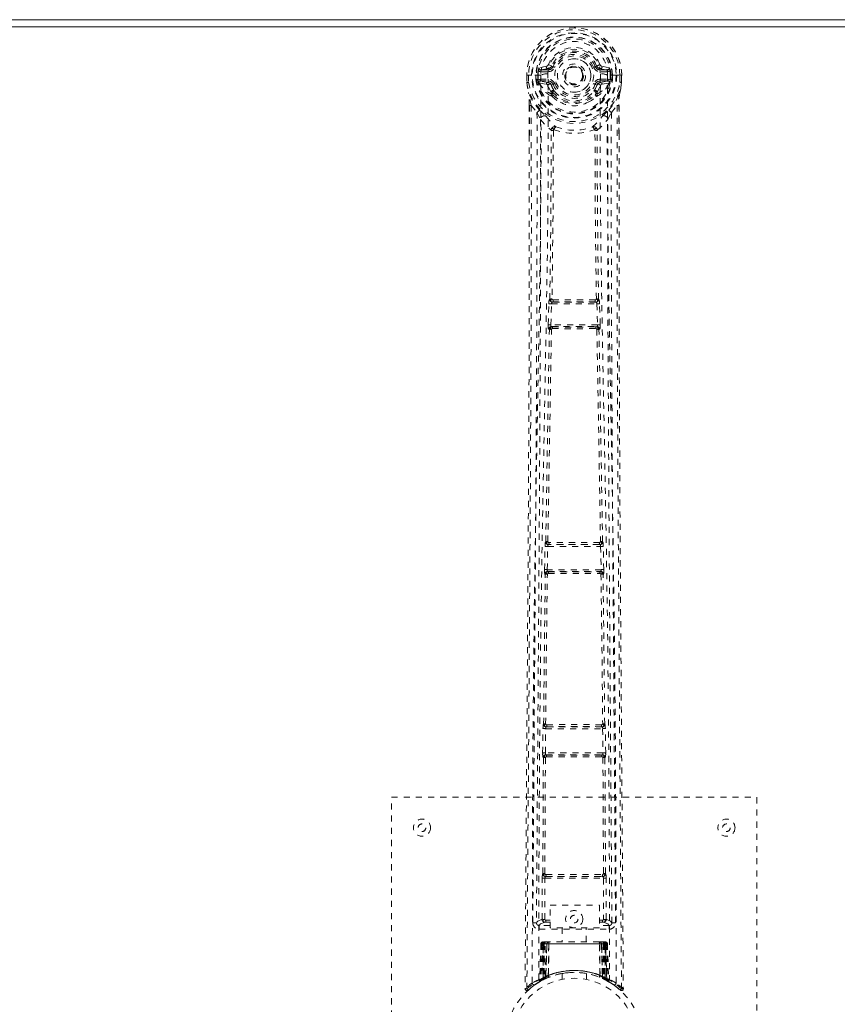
# Model space of a CAD drawing. Header units: inches. Extents: x 4.1 to 63.6, y 13.1 to 38.9.
# Tile 5 of 6: x 36.8 to 50.2, y 22.7 to 38.9. Entities that reach past the tile are written whole.
import ezdxf

# ---------------------------------------------------------------- set-up
doc = ezdxf.new("R2010")
doc.units = ezdxf.units.IN
doc.header["$MEASUREMENT"] = 0
doc.linetypes.add('SLD-Dashed', pattern=[0.075, 0.05, -0.025])
doc.linetypes.add('SLD-Solid', pattern=[0])

msp = doc.modelspace()

# ---------------------------------------------------------------- linework, layer by layer
at = {"color": 7, "linetype": 'SLD-Solid', "lineweight": 15}
for p, q in [((4.142, 38.865), (63.642, 38.865)), ((63.437, 38.747), (4.346, 38.747)), ((4.346, 38.747), (63.437, 38.747))]:
    msp.add_line(p, q, dxfattribs=at)
at = {"color": 7, "linetype": 'SLD-Dashed', "lineweight": 0}
for p, q in [((45.435, 38.101), (45.316, 38.077)), ((45.346, 38.041), (45.463, 38.061)), ((45.346, 38.041), (45.346, 38.011)), ((45.463, 38.041), (45.346, 38.041)), ((45.463, 38.011), (45.346, 38.011)), ((45.463, 38.061), (45.463, 38.041)), ((45.463, 38.011), (45.463, 38.041)), ((45.523, 38.105), (45.468, 38.128)), ((45.523, 38.105), (45.545, 38.095)), ((46.238, 38.095), (46.26, 38.105)), ((46.32, 38.061), (46.437, 38.041)), ((46.32, 38.061), (46.32, 38.041)), ((46.437, 38.041), (46.32, 38.041)), ((46.32, 38.011), (46.32, 38.041)), ((46.437, 38.011), (46.32, 38.011)), ((46.467, 38.077), (46.348, 38.101)), ((46.437, 38.011), (46.437, 38.041)), ((45.112, 37.956), (45.113, 37.838)), ((45.112, 37.955), (45.113, 37.838)), ((45.116, 37.955), (45.112, 37.955)), ((45.112, 37.955), (45.142, 37.955)), ((45.113, 37.838), (45.113, 37.834)), ((45.142, 37.838), (45.113, 37.838)), ((45.169, 37.955), (45.116, 37.955)), ((45.142, 37.955), (45.142, 37.838)), ((45.192, 37.955), (45.169, 37.955)), ((45.195, 37.955), (45.192, 37.955)), ((45.343, 37.955), (45.195, 37.955)), ((45.264, 37.882), (45.263, 37.954)), ((45.293, 37.883), (45.264, 37.881)), ((45.264, 37.881), (45.264, 37.882)), ((45.298, 37.955), (45.293, 37.955)), ((45.293, 37.955), (45.293, 37.884)), ((45.293, 37.883), (45.299, 37.863)), ((45.299, 37.878), (45.298, 37.955)), ((45.299, 37.863), (45.299, 37.878)), ((45.305, 37.84), (45.308, 37.837)), ((45.318, 37.826), (45.308, 37.837)), ((45.318, 37.826), (45.433, 37.805)), ((45.334, 37.889), (45.334, 37.859)), ((45.334, 37.889), (45.463, 37.889)), ((45.463, 37.834), (45.334, 37.859)), ((45.334, 37.859), (45.463, 37.859)), ((45.463, 37.889), (45.463, 37.859)), ((45.463, 37.834), (45.463, 37.859)), ((46.32, 37.889), (46.32, 37.859)), ((46.32, 37.889), (46.45, 37.889)), ((46.45, 37.859), (46.32, 37.834)), ((46.32, 37.834), (46.32, 37.859)), ((46.32, 37.859), (46.45, 37.859)), ((46.35, 37.805), (46.465, 37.826)), ((46.588, 37.955), (46.44, 37.955)), ((46.45, 37.859), (46.45, 37.889)), ((46.465, 37.826), (46.466, 37.826)), ((46.465, 37.826), (46.465, 37.826)), ((46.476, 37.837), (46.466, 37.826)), ((46.476, 37.837), (46.478, 37.84)), ((46.49, 37.883), (46.484, 37.863)), ((46.484, 37.863), (46.485, 37.878)), ((46.485, 37.955), (46.49, 37.955)), ((46.485, 37.878), (46.485, 37.955)), ((46.49, 37.884), (46.49, 37.955)), ((46.52, 37.881), (46.49, 37.883)), ((46.52, 37.955), (46.52, 37.882)), ((46.52, 37.882), (46.52, 37.881)), ((46.591, 37.955), (46.588, 37.955)), ((46.614, 37.955), (46.591, 37.955)), ((46.667, 37.955), (46.614, 37.955)), ((46.641, 37.838), (46.642, 37.955)), ((46.671, 37.955), (46.667, 37.955)), ((46.671, 37.955), (46.67, 37.838)), ((46.67, 37.834), (46.67, 37.838)), ((46.671, 37.838), (46.671, 37.956)), ((45.514, 37.647), (45.513, 37.676)), ((45.545, 37.804), (45.518, 37.793)), ((45.537, 37.68), (45.537, 37.651)), ((46.265, 37.793), (46.238, 37.804)), ((46.246, 37.651), (46.246, 37.68)), ((46.269, 37.647), (46.27, 37.676)), ((45.531, 37.603), (45.52, 37.621)), ((45.155, 37.457), (45.155, 36.965)), ((45.185, 37.456), (45.281, 37.341)), ((45.281, 37.341), (45.341, 37.229)), ((46.442, 37.229), (46.502, 37.341)), ((46.502, 37.341), (46.598, 37.456)), ((46.628, 37.457), (46.628, 36.991)), ((45.513, 37.052), (45.513, 37.052)), ((45.55, 37.05), (45.55, 37.049)), ((46.233, 37.049), (46.233, 37.05)), ((46.271, 37.052), (46.271, 37.052)), ((45.492, 34.277), (45.488, 34.275)), ((46.295, 34.275), (46.291, 34.277)), ((45.464, 33.858), (45.475, 34.2)), ((45.475, 34.2), (45.476, 34.228)), ((45.509, 33.857), (45.519, 34.199)), ((45.519, 34.199), (46.264, 34.199)), ((45.533, 34.229), (45.536, 34.23)), ((46.251, 34.229), (45.533, 34.229)), ((46.247, 34.23), (46.251, 34.229)), ((46.264, 34.199), (46.274, 33.857)), ((46.308, 34.2), (46.307, 34.228)), ((46.319, 33.858), (46.308, 34.2)), ((45.484, 33.779), (45.472, 33.783)), ((46.274, 33.857), (45.509, 33.857)), ((45.529, 33.823), (45.517, 33.827)), ((45.517, 33.827), (46.267, 33.827)), ((46.267, 33.827), (46.255, 33.823)), ((46.299, 33.779), (46.311, 33.783)), ((45.413, 30.219), (45.414, 30.247)), ((45.425, 30.296), (45.423, 30.294)), ((45.467, 30.248), (45.47, 30.25)), ((46.316, 30.248), (45.467, 30.248)), ((46.313, 30.25), (46.316, 30.248)), ((46.361, 30.294), (46.358, 30.296)), ((46.37, 30.219), (46.369, 30.247)), ((45.405, 29.838), (45.413, 30.219)), ((45.449, 29.837), (45.458, 30.218)), ((45.458, 30.218), (46.326, 30.218)), ((46.326, 30.218), (46.334, 29.837)), ((46.378, 29.838), (46.37, 30.219)), ((45.411, 29.763), (45.417, 29.76)), ((46.334, 29.837), (45.449, 29.837)), ((45.462, 29.804), (45.456, 29.807)), ((45.456, 29.807), (46.328, 29.807)), ((45.467, 29.776), (45.467, 29.776)), ((46.316, 29.776), (46.316, 29.776)), ((46.328, 29.807), (46.321, 29.804)), ((46.366, 29.76), (46.372, 29.763)), ((45.374, 26.829), (45.379, 27.228)), ((45.379, 27.228), (45.38, 27.256)), ((45.39, 27.304), (45.388, 27.303)), ((45.419, 26.829), (45.424, 27.227)), ((45.424, 27.227), (46.359, 27.227)), ((45.432, 27.257), (45.435, 27.258)), ((46.351, 27.257), (45.432, 27.257)), ((46.348, 27.258), (46.351, 27.257)), ((46.359, 27.227), (46.364, 26.829)), ((46.395, 27.303), (46.393, 27.304)), ((46.404, 27.228), (46.403, 27.256)), ((46.409, 26.829), (46.404, 27.228)), ((45.374, 26.829), (45.419, 26.829)), ((45.377, 24.847), (45.386, 26.752)), ((45.381, 26.754), (45.386, 26.752)), ((45.41, 24.848), (45.419, 26.753)), ((46.364, 26.829), (45.419, 26.829)), ((45.431, 26.796), (45.426, 26.799)), ((45.426, 26.799), (46.357, 26.799)), ((45.435, 26.767), (45.436, 26.767)), ((46.348, 26.767), (46.348, 26.767)), ((46.357, 26.799), (46.353, 26.796)), ((46.364, 26.753), (46.373, 24.848)), ((46.397, 26.752), (46.402, 26.754)), ((46.406, 24.847), (46.397, 26.752)), ((42.892, 18.101), (42.892, 26.101)), ((42.892, 26.101), (48.892, 26.101)), ((48.892, 26.101), (48.892, 18.101)), ((45.365, 24.098), (45.368, 24.771)), ((45.377, 24.847), (45.376, 24.846)), ((45.409, 24.097), (45.412, 24.771)), ((45.412, 24.771), (46.371, 24.771)), ((45.42, 24.801), (45.421, 24.802)), ((45.42, 24.801), (46.363, 24.801)), ((46.362, 24.802), (46.363, 24.801)), ((46.371, 24.771), (46.374, 24.097)), ((46.407, 24.846), (46.406, 24.847)), ((46.419, 24.098), (46.416, 24.771)), ((45.495, 24.33), (46.307, 24.33)), ((45.495, 23.958), (45.495, 24.33)), ((46.307, 24.33), (46.307, 23.958)), ((45.425, 24.083), (45.425, 24.053)), ((45.425, 24.083), (45.495, 24.083)), ((46.307, 24.083), (46.359, 24.083)), ((46.359, 24.083), (46.359, 24.053)), ((46.419, 24.098), (46.374, 24.097)), ((45.273, 24.044), (45.273, 24.043)), ((45.273, 24.043), (45.273, 24.033)), ((45.317, 23.995), (45.317, 23.935)), ((45.495, 23.995), (45.317, 23.995)), ((45.317, 23.935), (46.466, 23.935)), ((45.425, 24.053), (45.495, 24.053)), ((46.307, 23.958), (45.495, 23.958)), ((45.697, 23.958), (45.697, 23.726)), ((46.087, 23.726), (46.087, 23.958)), ((46.307, 24.053), (46.359, 24.053)), ((46.466, 23.995), (46.307, 23.995)), ((46.466, 23.935), (46.466, 23.995)), ((46.51, 24.033), (46.511, 24.043)), ((46.511, 24.043), (46.511, 24.044)), ((45.345, 23.697), (45.324, 23.091)), ((45.358, 23.697), (45.337, 23.099)), ((45.358, 23.697), (45.345, 23.697)), ((45.377, 23.697), (45.356, 23.11)), ((45.379, 23.701), (45.357, 23.107)), ((45.444, 23.697), (45.377, 23.697)), ((45.384, 23.697), (45.383, 23.14)), ((45.384, 23.697), (46.399, 23.697)), ((45.385, 23.141), (45.384, 23.697)), ((45.398, 23.726), (45.388, 23.726)), ((45.397, 23.697), (45.397, 23.146)), ((45.398, 23.724), (45.398, 23.697)), ((46.386, 23.697), (45.398, 23.697)), ((45.461, 23.726), (45.407, 23.726)), ((45.416, 23.155), (45.416, 23.697)), ((45.416, 23.697), (46.367, 23.697)), ((45.424, 23.145), (45.444, 23.697)), ((45.445, 23.697), (45.426, 23.146)), ((45.444, 23.697), (45.445, 23.697)), ((45.467, 23.173), (45.473, 23.697)), ((45.475, 23.697), (45.471, 23.175)), ((45.475, 23.697), (45.473, 23.697)), ((45.482, 23.726), (45.475, 23.726)), ((46.308, 23.697), (45.475, 23.697)), ((46.301, 23.726), (45.482, 23.726)), ((46.309, 23.726), (46.301, 23.726)), ((46.313, 23.175), (46.308, 23.697)), ((46.311, 23.697), (46.308, 23.697)), ((46.311, 23.697), (46.316, 23.173)), ((46.377, 23.726), (46.322, 23.726)), ((46.357, 23.146), (46.338, 23.697)), ((46.338, 23.697), (46.34, 23.697)), ((46.34, 23.697), (46.359, 23.145)), ((46.407, 23.697), (46.34, 23.697)), ((46.367, 23.697), (46.368, 23.155)), ((46.367, 23.697), (46.367, 23.697)), ((46.395, 23.726), (46.385, 23.726)), ((46.386, 23.697), (46.386, 23.146)), ((46.399, 23.697), (46.398, 23.141)), ((46.4, 23.14), (46.399, 23.697)), ((46.406, 23.726), (46.406, 23.726)), ((46.427, 23.107), (46.406, 23.701)), ((46.407, 23.697), (46.427, 23.11)), ((46.411, 23.725), (46.408, 23.726)), ((46.425, 23.697), (46.446, 23.099)), ((46.438, 23.697), (46.425, 23.697)), ((46.438, 23.697), (46.459, 23.091)), ((45.341, 23.085), (45.408, 23.119)), ((45.356, 23.11), (45.424, 23.145)), ((45.396, 23.114), (45.383, 23.14)), ((45.398, 23.115), (45.385, 23.141)), ((45.408, 23.119), (45.409, 23.12)), ((45.412, 23.121), (45.409, 23.12)), ((45.426, 23.146), (45.424, 23.145)), ((45.427, 23.128), (45.429, 23.129)), ((45.467, 23.173), (45.471, 23.175)), ((45.469, 23.146), (45.474, 23.148)), ((45.692, 23.208), (45.692, 23.112)), ((46.092, 23.112), (46.092, 23.208)), ((46.309, 23.148), (46.313, 23.147)), ((46.313, 23.175), (46.316, 23.173)), ((46.354, 23.129), (46.356, 23.128)), ((46.359, 23.145), (46.357, 23.146)), ((46.359, 23.145), (46.427, 23.11)), ((46.386, 23.146), (46.374, 23.12)), ((46.374, 23.12), (46.376, 23.119)), ((46.376, 23.119), (46.442, 23.085)), ((46.398, 23.141), (46.385, 23.115)), ((46.4, 23.14), (46.387, 23.114)), ((45.085, 22.959), (45.115, 22.959)), ((45.135, 22.937), (45.236, 23.018)), ((45.246, 23.025), (45.348, 23.088)), ((45.309, 23.066), (45.323, 23.074)), ((45.324, 23.091), (45.337, 23.099)), ((46.446, 23.099), (46.459, 23.091)), ((46.455, 23.079), (46.468, 23.071)), ((46.461, 23.074), (46.474, 23.066))]:
    msp.add_line(p, q, dxfattribs=at)
at = {"color": 7, "linetype": 'SLD-Dashed', "lineweight": 0, "flags": 128}
for points in [[(45.461, 37.979), (45.467, 38.058), (45.49, 38.134), (45.53, 38.205), (45.585, 38.266), (45.651, 38.316), (45.726, 38.352), (45.807, 38.374), (45.892, 38.382), (45.976, 38.374), (46.057, 38.352), (46.132, 38.316), (46.199, 38.266), (46.253, 38.205), (46.293, 38.134), (46.316, 38.058), (46.322, 37.979)], [(45.346, 38.011), (45.323, 38.015), (45.303, 38.029)], [(45.573, 38.084), (45.567, 38.086), (45.562, 38.088), (45.557, 38.09), (45.553, 38.092), (45.55, 38.093), (45.547, 38.094), (45.546, 38.095), (45.545, 38.095)], [(46.211, 38.084), (46.216, 38.086), (46.221, 38.088), (46.226, 38.09), (46.23, 38.092), (46.233, 38.093), (46.236, 38.094), (46.238, 38.095), (46.238, 38.095)], [(46.48, 38.029), (46.46, 38.015), (46.437, 38.011)], [(45.112, 37.955), (45.112, 37.955), (45.112, 37.955)], [(45.113, 37.838), (45.112, 37.838), (45.113, 37.838)], [(45.113, 37.838), (45.126, 37.744), (45.141, 37.67)], [(45.113, 37.834), (45.114, 37.834), (45.116, 37.834), (45.119, 37.835), (45.122, 37.835), (45.127, 37.836), (45.132, 37.837), (45.137, 37.837), (45.142, 37.838)], [(45.113, 37.834), (45.125, 37.747), (45.143, 37.659)], [(45.204, 23.053), (45.205, 25.148), (45.216, 27.243), (45.238, 29.336), (45.271, 31.426), (45.294, 32.737), (45.318, 34.047), (45.338, 35.354), (45.348, 36.657), (45.344, 37.955)], [(45.293, 37.883), (45.293, 37.883), (45.293, 37.883)], [(45.299, 37.878), (45.315, 37.886), (45.334, 37.889)], [(45.312, 23.109), (45.313, 24.975), (45.323, 26.841), (45.342, 28.706), (45.37, 30.569), (45.397, 32.057), (45.426, 33.544), (45.452, 35.027), (45.466, 36.506), (45.461, 37.979)], [(46.322, 37.979), (46.317, 36.506), (46.332, 35.027), (46.357, 33.544), (46.386, 32.057), (46.414, 30.569), (46.442, 28.706), (46.46, 26.841), (46.47, 24.975), (46.471, 23.109)], [(46.58, 23.053), (46.578, 25.148), (46.567, 27.243), (46.545, 29.336), (46.513, 31.426), (46.489, 32.737), (46.465, 34.047), (46.446, 35.354), (46.435, 36.657), (46.439, 37.955)], [(46.45, 37.889), (46.468, 37.886), (46.485, 37.878)], [(46.49, 37.955), (46.494, 37.955), (46.501, 37.955), (46.51, 37.955), (46.52, 37.955)], [(46.49, 37.883), (46.49, 37.883), (46.49, 37.883)], [(46.64, 37.659), (46.657, 37.737), (46.67, 37.834)], [(46.67, 37.834), (46.669, 37.834), (46.667, 37.834), (46.665, 37.835), (46.661, 37.835), (46.656, 37.836), (46.652, 37.837), (46.646, 37.837), (46.641, 37.838)], [(46.67, 37.838), (46.658, 37.744), (46.642, 37.67)], [(46.67, 37.838), (46.671, 37.838), (46.67, 37.838)], [(46.671, 37.955), (46.672, 37.955), (46.671, 37.955)], [(45.141, 37.67), (45.141, 37.665), (45.143, 37.659)], [(45.323, 37.381), (45.223, 37.504), (45.143, 37.659)], [(45.461, 37.782), (45.447, 37.799), (45.433, 37.805)], [(45.513, 37.676), (45.486, 37.723), (45.461, 37.782)], [(45.573, 37.816), (45.567, 37.814), (45.562, 37.812), (45.557, 37.81), (45.553, 37.808), (45.55, 37.806), (45.547, 37.805), (45.546, 37.805), (45.545, 37.804)], [(46.211, 37.816), (46.216, 37.814), (46.221, 37.812), (46.226, 37.81), (46.23, 37.808), (46.233, 37.806), (46.236, 37.805), (46.238, 37.805), (46.238, 37.804)], [(46.217, 37.694), (46.242, 37.738), (46.265, 37.793)], [(46.27, 37.676), (46.297, 37.723), (46.322, 37.782)], [(46.322, 37.782), (46.336, 37.799), (46.35, 37.805)], [(46.46, 37.381), (46.56, 37.505), (46.64, 37.659)], [(46.64, 37.659), (46.642, 37.665), (46.642, 37.67)], [(45.531, 37.603), (45.608, 37.54), (45.66, 37.512)], [(46.123, 37.512), (46.176, 37.54), (46.252, 37.603)], [(45.185, 37.456), (45.187, 36.762), (45.188, 36.034), (45.188, 35.273), (45.186, 34.478), (45.184, 33.694), (45.181, 33.025), (45.178, 32.392), (45.175, 31.718), (45.171, 31.004), (45.17, 30.809), (45.168, 30.611), (45.167, 30.409), (45.166, 30.207), (45.165, 30.091), (45.163, 29.846), (45.162, 29.576), (45.159, 29.145), (45.155, 28.664), (45.152, 28.133), (45.148, 27.553), (45.145, 27.163), (45.142, 26.753), (45.139, 26.347), (45.136, 25.965), (45.133, 25.598), (45.129, 24.978), (45.125, 24.404), (45.121, 23.876), (45.118, 23.394), (45.115, 22.959)], [(45.155, 37.457), (45.155, 37.457), (45.156, 37.457), (45.159, 37.456), (45.162, 37.456), (45.166, 37.456), (45.172, 37.456), (45.178, 37.456), (45.185, 37.456)], [(45.157, 37.457), (45.158, 37.176), (45.158, 36.965)], [(45.281, 37.341), (45.282, 36.113), (45.28, 34.882), (45.276, 33.638), (45.27, 32.378), (45.263, 31.164), (45.255, 29.95), (45.254, 29.777), (45.252, 29.599), (45.251, 29.417), (45.25, 29.23), (45.248, 29.038), (45.248, 28.912), (45.246, 28.697), (45.244, 28.455), (45.242, 28.185), (45.24, 27.866), (45.237, 27.515), (45.235, 27.133), (45.232, 26.775), (45.23, 26.457), (45.228, 26.194), (45.226, 25.965), (45.225, 25.77), (45.224, 25.68), (45.223, 25.546), (45.222, 25.413), (45.221, 25.281), (45.22, 25.15), (45.216, 24.583), (45.212, 24.041)], [(46.571, 24.041), (46.566, 24.669), (46.562, 25.331), (46.56, 25.6), (46.558, 25.807), (46.557, 25.999), (46.555, 26.221), (46.553, 26.48), (46.551, 26.771), (46.549, 27.094), (46.546, 27.444), (46.544, 27.769), (46.542, 28.069), (46.54, 28.343), (46.536, 28.914), (46.531, 29.57), (46.526, 30.227), (46.522, 30.846), (46.518, 31.526), (46.512, 32.677), (46.506, 33.842), (46.502, 35.023), (46.501, 36.185), (46.502, 37.341)], [(46.598, 37.456), (46.596, 36.606), (46.595, 35.717), (46.596, 34.788), (46.599, 33.822), (46.602, 33.031), (46.605, 32.4), (46.608, 31.727), (46.612, 31.01), (46.614, 30.813), (46.615, 30.614), (46.616, 30.411), (46.617, 30.207), (46.618, 30.089), (46.62, 29.84), (46.622, 29.568), (46.625, 29.134), (46.628, 28.652), (46.632, 28.122), (46.636, 27.545), (46.638, 27.157), (46.641, 26.751), (46.645, 26.304), (46.648, 25.861), (46.651, 25.445), (46.654, 24.955), (46.658, 24.51), (46.66, 24.11), (46.663, 23.754), (46.665, 23.444), (46.667, 23.179), (46.669, 22.959)], [(46.598, 37.456), (46.605, 37.456), (46.611, 37.456), (46.617, 37.456), (46.621, 37.456), (46.624, 37.456), (46.627, 37.457), (46.628, 37.457), (46.628, 37.457)], [(46.625, 36.991), (46.625, 37.174), (46.626, 37.457)], [(45.341, 37.229), (45.337, 33.933), (45.319, 30.636), (45.296, 27.338), (45.272, 24.041)], [(45.341, 37.229), (45.421, 37.135), (45.513, 37.052)], [(45.419, 37.293), (45.428, 37.284), (45.434, 37.278)], [(46.271, 37.052), (46.363, 37.135), (46.442, 37.229)], [(46.35, 37.278), (46.355, 37.284), (46.364, 37.293)], [(46.511, 24.041), (46.487, 27.338), (46.464, 30.636), (46.446, 33.933), (46.442, 37.229)], [(45.492, 34.277), (45.509, 35.662), (45.515, 37.044)], [(45.56, 37.06), (45.556, 37.069), (45.549, 37.076), (45.541, 37.08), (45.533, 37.081), (45.525, 37.078), (45.519, 37.072), (45.515, 37.063), (45.513, 37.052)], [(45.55, 37.049), (45.545, 35.667), (45.527, 34.28)], [(45.56, 37.06), (45.554, 37.056), (45.551, 37.053), (45.55, 37.051), (45.55, 37.05)], [(46.271, 37.052), (46.269, 37.063), (46.264, 37.072), (46.258, 37.078), (46.25, 37.081), (46.242, 37.08), (46.234, 37.076), (46.228, 37.069), (46.223, 37.06)], [(46.233, 37.05), (46.233, 37.051), (46.232, 37.053), (46.229, 37.056), (46.223, 37.06)], [(46.256, 34.28), (46.238, 35.667), (46.233, 37.049)], [(46.291, 34.277), (46.274, 35.662), (46.268, 37.044)], [(45.155, 36.965), (45.154, 33.833), (45.136, 30.209), (45.111, 26.584), (45.085, 22.959)], [(46.628, 36.991), (46.629, 33.833), (46.647, 30.209), (46.673, 26.584), (46.699, 22.959)], [(45.527, 34.28), (45.518, 34.275), (45.511, 34.268), (45.507, 34.259), (45.507, 34.251), (45.51, 34.242), (45.517, 34.236), (45.526, 34.232), (45.536, 34.23)], [(46.247, 34.23), (46.257, 34.232), (46.266, 34.236), (46.273, 34.242), (46.276, 34.251), (46.276, 34.259), (46.272, 34.268), (46.265, 34.275), (46.256, 34.28)], [(45.475, 34.2), (45.477, 34.2), (45.48, 34.2), (45.484, 34.2), (45.49, 34.2), (45.496, 34.2), (45.504, 34.199), (45.511, 34.199), (45.519, 34.199)], [(45.533, 34.229), (45.532, 34.229), (45.532, 34.229), (45.532, 34.229), (45.53, 34.228), (45.528, 34.226), (45.524, 34.22), (45.521, 34.21), (45.52, 34.205), (45.519, 34.199)], [(46.264, 34.199), (46.263, 34.205), (46.262, 34.21), (46.259, 34.22), (46.255, 34.226), (46.251, 34.229), (46.251, 34.229), (46.251, 34.229)], [(46.264, 34.199), (46.272, 34.199), (46.28, 34.199), (46.287, 34.2), (46.293, 34.2), (46.299, 34.2), (46.303, 34.2), (46.307, 34.2), (46.308, 34.2)], [(45.459, 30.298), (45.489, 32.042), (45.519, 33.783)], [(45.464, 33.858), (45.466, 33.858), (45.469, 33.858), (45.474, 33.858), (45.479, 33.858), (45.486, 33.858), (45.493, 33.857), (45.501, 33.857), (45.509, 33.857)], [(45.529, 33.823), (45.519, 33.821), (45.511, 33.818), (45.506, 33.813), (45.502, 33.807), (45.502, 33.8), (45.506, 33.793), (45.511, 33.787), (45.519, 33.783)], [(45.509, 33.857), (45.508, 33.851), (45.509, 33.846), (45.509, 33.841), (45.51, 33.836), (45.513, 33.83), (45.517, 33.827)], [(46.264, 33.783), (46.272, 33.787), (46.278, 33.793), (46.281, 33.8), (46.281, 33.807), (46.278, 33.813), (46.272, 33.818), (46.264, 33.821), (46.255, 33.823)], [(46.264, 33.783), (46.295, 32.042), (46.324, 30.298)], [(46.267, 33.827), (46.27, 33.83), (46.273, 33.836), (46.274, 33.841), (46.275, 33.846), (46.275, 33.851), (46.274, 33.857)], [(46.274, 33.857), (46.282, 33.857), (46.29, 33.857), (46.297, 33.858), (46.304, 33.858), (46.31, 33.858), (46.314, 33.858), (46.317, 33.858), (46.319, 33.858)], [(45.425, 30.296), (45.454, 32.039), (45.484, 33.779)], [(46.358, 30.296), (46.329, 32.039), (46.299, 33.779)], [(45.459, 30.298), (45.45, 30.292), (45.444, 30.285), (45.44, 30.277), (45.44, 30.269), (45.444, 30.261), (45.45, 30.255), (45.459, 30.251), (45.47, 30.25)], [(46.313, 30.25), (46.324, 30.251), (46.333, 30.255), (46.339, 30.261), (46.343, 30.269), (46.343, 30.277), (46.34, 30.285), (46.333, 30.292), (46.324, 30.298)], [(46.326, 30.218), (46.324, 30.23), (46.322, 30.239), (46.319, 30.246), (46.316, 30.248), (46.316, 30.248)], [(45.413, 30.219), (45.415, 30.219), (45.418, 30.219), (45.422, 30.219), (45.428, 30.219), (45.434, 30.219), (45.442, 30.219), (45.449, 30.219), (45.458, 30.218)], [(46.326, 30.218), (46.341, 30.219), (46.356, 30.219), (46.366, 30.219), (46.37, 30.219)], [(45.39, 27.304), (45.402, 28.533), (45.417, 29.76)], [(45.405, 29.838), (45.406, 29.838), (45.409, 29.838), (45.414, 29.838), (45.419, 29.838), (45.426, 29.838), (45.433, 29.838), (45.441, 29.838), (45.449, 29.837)], [(45.423, 27.305), (45.435, 28.534), (45.451, 29.763)], [(45.462, 29.804), (45.452, 29.803), (45.444, 29.8), (45.438, 29.794), (45.434, 29.788), (45.434, 29.781), (45.437, 29.774), (45.443, 29.767), (45.451, 29.762)], [(46.332, 29.762), (46.34, 29.767), (46.346, 29.774), (46.349, 29.781), (46.349, 29.788), (46.345, 29.794), (46.339, 29.8), (46.331, 29.803), (46.321, 29.804)], [(46.332, 29.763), (46.348, 28.534), (46.36, 27.305)], [(46.334, 29.837), (46.342, 29.838), (46.35, 29.838), (46.357, 29.838), (46.364, 29.838), (46.369, 29.838), (46.374, 29.838), (46.377, 29.838), (46.378, 29.838)], [(46.393, 27.304), (46.381, 28.533), (46.366, 29.76)], [(45.379, 27.228), (45.381, 27.228), (45.384, 27.228), (45.388, 27.228), (45.394, 27.228), (45.4, 27.228), (45.408, 27.228), (45.416, 27.227), (45.424, 27.227)], [(45.423, 27.305), (45.415, 27.3), (45.408, 27.293), (45.405, 27.285), (45.405, 27.277), (45.409, 27.27), (45.416, 27.264), (45.424, 27.26), (45.435, 27.258)], [(46.348, 27.258), (46.359, 27.26), (46.368, 27.264), (46.374, 27.27), (46.378, 27.277), (46.378, 27.285), (46.375, 27.293), (46.369, 27.3), (46.36, 27.305)], [(46.359, 27.227), (46.375, 27.228), (46.389, 27.228), (46.4, 27.228), (46.404, 27.228)], [(45.431, 26.796), (45.421, 26.795), (45.412, 26.792), (45.406, 26.786), (45.403, 26.779), (45.402, 26.772), (45.405, 26.765), (45.411, 26.758), (45.419, 26.753)], [(46.364, 26.753), (46.372, 26.758), (46.378, 26.765), (46.381, 26.772), (46.381, 26.779), (46.377, 26.786), (46.371, 26.792), (46.362, 26.795), (46.353, 26.796)], [(46.364, 26.829), (46.372, 26.829), (46.38, 26.829), (46.388, 26.829), (46.394, 26.829), (46.4, 26.829), (46.404, 26.829), (46.407, 26.829), (46.409, 26.829)], [(45.368, 24.771), (45.369, 24.771), (45.372, 24.771), (45.377, 24.771), (45.382, 24.771), (45.389, 24.771), (45.396, 24.771), (45.404, 24.771), (45.412, 24.771)], [(45.41, 24.848), (45.402, 24.843), (45.395, 24.836), (45.392, 24.828), (45.393, 24.82), (45.396, 24.813), (45.403, 24.807), (45.411, 24.803), (45.421, 24.802)], [(45.428, 24.833), (45.658, 24.833), (45.892, 24.833), (46.126, 24.833), (46.356, 24.833)], [(45.435, 24.802), (45.546, 24.802), (45.659, 24.802), (45.772, 24.802), (45.885, 24.802), (46.013, 24.802), (46.139, 24.802), (46.248, 24.802), (46.348, 24.802)], [(46.362, 24.802), (46.372, 24.803), (46.381, 24.807), (46.387, 24.813), (46.391, 24.82), (46.391, 24.828), (46.388, 24.836), (46.382, 24.842), (46.373, 24.848)], [(46.371, 24.771), (46.379, 24.771), (46.387, 24.771), (46.394, 24.771), (46.401, 24.771), (46.406, 24.771), (46.411, 24.771), (46.414, 24.771), (46.416, 24.771)], [(45.365, 24.098), (45.295, 24.069), (45.275, 24.043)], [(45.365, 24.098), (45.366, 24.098), (45.369, 24.098), (45.374, 24.098), (45.379, 24.098), (45.386, 24.097), (45.393, 24.097), (45.401, 24.097), (45.409, 24.097)], [(45.409, 24.097), (45.398, 24.094), (45.389, 24.089), (45.383, 24.081), (45.381, 24.073), (45.383, 24.065), (45.389, 24.058), (45.398, 24.054), (45.409, 24.052)], [(46.374, 24.052), (46.385, 24.054), (46.394, 24.058), (46.4, 24.065), (46.402, 24.073), (46.4, 24.082), (46.394, 24.089), (46.385, 24.094), (46.374, 24.097)], [(46.511, 24.041), (46.488, 24.069), (46.419, 24.098)], [(45.317, 23.995), (45.34, 24.024), (45.409, 24.052)], [(46.374, 24.052), (46.443, 24.024), (46.466, 23.995)], [(45.345, 23.697), (45.348, 23.697), (45.356, 23.697), (45.369, 23.697), (45.384, 23.697)], [(45.397, 23.697), (45.383, 23.697), (45.37, 23.697), (45.362, 23.697), (45.358, 23.697)], [(45.378, 23.705), (45.377, 23.703), (45.377, 23.697)], [(45.377, 23.697), (45.377, 23.697), (45.379, 23.697), (45.382, 23.697), (45.387, 23.697), (45.393, 23.697), (45.4, 23.697), (45.408, 23.697), (45.416, 23.697)], [(45.473, 23.697), (45.462, 23.697), (45.454, 23.697), (45.448, 23.697), (45.445, 23.697)], [(45.473, 23.697), (45.473, 23.703), (45.473, 23.708), (45.474, 23.713), (45.475, 23.718), (45.477, 23.721), (45.478, 23.724), (45.48, 23.725), (45.482, 23.726)], [(46.301, 23.726), (46.303, 23.725), (46.305, 23.724), (46.306, 23.721), (46.308, 23.718), (46.309, 23.713), (46.31, 23.708), (46.31, 23.703), (46.311, 23.697)], [(46.338, 23.697), (46.335, 23.697), (46.329, 23.697), (46.321, 23.697), (46.311, 23.697)], [(46.367, 23.697), (46.375, 23.697), (46.383, 23.697), (46.39, 23.697), (46.396, 23.697), (46.401, 23.697), (46.404, 23.697), (46.406, 23.697), (46.407, 23.697)], [(46.425, 23.697), (46.421, 23.697), (46.413, 23.697), (46.4, 23.697), (46.386, 23.697)], [(46.399, 23.697), (46.414, 23.697), (46.427, 23.697), (46.436, 23.697), (46.438, 23.697)], [(45.38, 23.106), (45.388, 23.11), (45.395, 23.116)], [(45.469, 23.146), (45.471, 23.147), (45.471, 23.149), (45.472, 23.152), (45.472, 23.155), (45.471, 23.159), (45.47, 23.164), (45.469, 23.168), (45.467, 23.173)], [(45.654, 23.202), (45.676, 23.208), (45.677, 23.208)], [(45.694, 23.208), (45.693, 23.208), (45.711, 23.211), (45.749, 23.217), (45.803, 23.222), (45.868, 23.226), (45.892, 23.226)], [(46.313, 23.147), (46.312, 23.148), (46.312, 23.149), (46.311, 23.152), (46.311, 23.155), (46.312, 23.159), (46.313, 23.164), (46.314, 23.168), (46.316, 23.173)], [(46.388, 23.116), (46.395, 23.11), (46.403, 23.106)], [(46.438, 23.087), (46.444, 23.087), (46.449, 23.091), (46.454, 23.096)], [(46.65, 22.939), (46.657, 22.935), (46.665, 22.933), (46.673, 22.932), (46.681, 22.934), (46.688, 22.937), (46.694, 22.943), (46.697, 22.949), (46.698, 22.957)], [(46.699, 22.959), (46.698, 22.96), (46.696, 22.959), (46.69, 22.959), (46.68, 22.959), (46.674, 22.959), (46.669, 22.959)]]:
    msp.add_lwpolyline(points, dxfattribs=at)
at = {"color": 7, "linetype": 'SLD-Dashed', "lineweight": 0}
for centre, radius in [((45.892, 37.95), 0.7), ((45.892, 37.95), 0.69), ((45.892, 37.95), 0.623), ((45.892, 37.95), 0.32), ((45.892, 37.95), 0.275), ((45.892, 37.95), 0.188), ((45.892, 37.95), 0.156), ((45.892, 37.95), 0.142), ((45.892, 37.95), 0.139), ((45.892, 37.95), 0.138), ((43.392, 25.601), 0.141), ((48.392, 25.601), 0.141), ((43.392, 25.601), 0.0625), ((48.392, 25.601), 0.0625), ((45.892, 24.101), 0.141), ((45.892, 24.101), 0.0625), ((45.892, 22.101), 1.125), ((45.892, 22.101), 1.03)]:
    msp.add_circle(centre, radius, dxfattribs=at)
for centre, radius, start, end in [((45.892, 37.95), 0.78, 0.3688, 179.6312), ((45.892, 37.95), 0.78, 0, 179.6393), ((45.892, 37.95), 0.75, 0.365, 179.635), ((45.892, 37.95), 0.629, 0.4518, 179.5482), ((45.892, 37.95), 0.599, 0.4517, 179.5483), ((45.892, 37.959), 0.548, 359.5913, 180.4087), ((45.892, 37.95), 0.459, 22.774, 157.226), ((45.892, 37.95), 0.4, 22.774, 157.226), ((45.892, 37.95), 0.376, 22.774, 157.226), ((45.892, 37.95), 0.346, 22.7741, 157.2259), ((45.892, 37.95), 0.275, 90.0001, 269.9999), ((45.892, 37.95), 0.275, 270.0002, 89.9998), ((45.892, 37.95), 0.593, 172.3909, 179.5504), ((45.507, 38.001), 0.206, 158.3411, 172.3399), ((45.345, 38.071), 0.0299, 167.891, 271.953), ((45.464, 38.091), 0.0301, 162.3453, 268.581), ((45.426, 38.145), 0.0455, 281.3798, 337.4432), ((45.457, 38.133), 0.0714, 274.7466, 337.136), ((45.463, 38.13), 0.089, 270, 337.226), ((45.463, 38.13), 0.119, 270, 337.2264), ((46.32, 38.13), 0.119, 202.773, 270.0001), ((46.32, 38.13), 0.089, 202.774, 270), ((46.725, 37.075), 1.129, 111.2679, 114.2786), ((46.326, 38.133), 0.0714, 202.8805, 265.2355), ((46.357, 38.145), 0.0454, 202.4553, 258.7197), ((46.32, 38.091), 0.0301, 271.4527, 17.6211), ((46.438, 38.071), 0.0299, 268.0498, 12.1061), ((46.276, 38.001), 0.206, 7.6611, 21.6553), ((45.892, 37.95), 0.593, 0.4496, 7.6091), ((45.142, 37.838), 0.03, 180.3597, 185.4274), ((45.892, 37.95), 0.787, 188.4818, 351.5182), ((45.892, 37.95), 0.758, 188.4818, 351.5182), ((45.284, 38.775), 0.82, 268.511, 270.5816), ((45.892, 37.95), 0.632, 186.2254, 353.7746), ((45.892, 37.95), 0.602, 186.4272, 353.5728), ((45.376, 37.87), 0.0768, 185.3369, 203.223), ((45.333, 37.828), 0.0305, 89.0197, 157.2815), ((45.754, 38.04), 0.491, 204.463, 242.9729), ((45.696, 38.044), 0.436, 209.92, 245.3115), ((45.458, 37.698), 0.281, 89.3586, 113.9462), ((45.463, 37.804), 0.0299, 91.0308, 179.1361), ((45.463, 37.77), 0.119, 22.7747, 89.9997), ((45.463, 37.77), 0.089, 22.774, 90), ((45.457, 37.769), 0.0651, 21.3248, 85.0712), ((46.32, 37.77), 0.119, 90.0002, 157.2259), ((46.32, 37.77), 0.089, 90, 157.226), ((46.03, 38.038), 0.489, 296.9334, 335.6182), ((46.326, 37.769), 0.0651, 94.9291, 158.6749), ((46.087, 38.044), 0.437, 294.7122, 330.0435), ((46.32, 37.804), 0.03, 0.9389, 88.8965), ((46.322, 37.684), 0.295, 66.6388, 90.0562), ((46.45, 37.828), 0.0305, 22.7185, 90.9782), ((46.377, 37.878), 0.108, 339.3526, 352.0821), ((46.67, 40.071), 2.233, 269.2638, 270.0225), ((46.649, 39.284), 1.33, 269.6878, 270.9623), ((43.943, 37.484), 1.212, 358.7176, 8.8316), ((41.48, 36.798), 3.763, 10.0628, 13.2258), ((45.491, 37.777), 0.031, 31.8116, 169.9476), ((45.544, 37.673), 0.0305, 42.657, 174.2924), ((45.535, 37.622), 0.0583, 88.1954, 111.6932), ((45.957, 37.946), 0.466, 199.2242, 212.822), ((45.567, 37.653), 0.0406, 91.2098, 138.2239), ((45.892, 37.961), 0.452, 218.3131, 321.6873), ((45.892, 37.95), 0.376, 202.774, 337.226), ((45.892, 37.944), 0.41, 217.5695, 322.4305), ((45.892, 37.95), 0.346, 202.7737, 337.2263), ((46.239, 37.673), 0.0305, 5.7067, 137.3462), ((46.216, 37.653), 0.0406, 41.7772, 88.7909), ((46.248, 37.622), 0.0583, 68.3121, 91.8039), ((46.292, 37.777), 0.031, 10.0498, 148.1919), ((50.3, 36.799), 3.76, 166.7728, 169.9385), ((47.839, 37.484), 1.212, 171.1651, 181.2845), ((45.535, 37.593), 0.0585, 88.1935, 111.6121), ((45.558, 37.643), 0.044, 174.846, 210.5462), ((45.572, 37.595), 0.0414, 126.9694, 169.7903), ((45.569, 37.652), 0.0322, 181.253, 226.7832), ((45.892, 37.985), 0.496, 225.9957, 314.0043), ((45.892, 37.929), 0.477, 240.9733, 299.0078), ((46.214, 37.652), 0.0322, 313.2216, 358.7421), ((46.21, 37.595), 0.0423, 10.6912, 52.5492), ((46.248, 37.593), 0.0585, 68.3876, 91.8058), ((46.208, 37.646), 0.0619, 315.5609, 1.0041), ((45.881, 36.756), 0.837, 131.7257, 135.7274), ((46.862, 38.953), 2.199, 225.6127, 228.9941), ((44.921, 38.953), 2.199, 311.0061, 314.3878), ((45.902, 36.756), 0.837, 44.2726, 48.2743), ((45.401, 37.227), 0.0608, 58.0485, 177.7554), ((46.158, 37.786), 0.885, 215.0184, 230.1584), ((45.625, 37.786), 0.885, 309.8459, 324.9798), ((46.382, 37.227), 0.0608, 2.2692, 121.9275), ((45.573, 37.049), 0.0608, 72.7844, 176.5539), ((45.502, 37.045), 0.0129, 353.7437, 34.065), ((45.546, 36.958), 0.0911, 87.6191, 110.3338), ((45.641, 37.04), 0.0829, 126.7493, 166.328), ((45.891, 37.966), 0.965, 249.9317, 290.088), ((45.892, 37.894), 0.843, 249.1448, 290.8599), ((46.21, 37.049), 0.0608, 3.4456, 107.2172), ((46.142, 37.04), 0.0829, 13.6672, 53.2588), ((46.237, 36.958), 0.0911, 69.6659, 92.3783), ((46.282, 37.045), 0.0139, 147.4247, 184.7666), ((45.561, 34.232), 0.0844, 149.4118, 182.7329), ((45.533, 34.274), 0.0451, 178.3751, 269.1302), ((45.521, 34.175), 0.106, 86.4251, 105.8466), ((45.537, 34.275), 0.0451, 178.3454, 269.1145), ((45.548, 34.286), 0.0218, 195.9631, 264.9588), ((45.892, 0.627), 33.64, 89.4122, 90.5878), ((45.602, 34.257), 0.0557, 171.8642, 207.4088), ((46.182, 34.257), 0.0556, 332.5867, 8.1377), ((46.234, 34.287), 0.0225, 276.33, 342.7996), ((46.246, 34.275), 0.0451, 270.8848, 1.6546), ((46.25, 34.274), 0.0451, 270.8707, 1.6255), ((46.262, 34.175), 0.106, 74.1502, 93.5781), ((46.222, 34.232), 0.0844, 357.2648, 30.5915), ((45.551, 34.133), 0.0987, 89.1349, 98.2872), ((45.892, 0.478), 33.755, 89.4238, 90.5762), ((46.232, 34.123), 0.108, 82.1026, 90.4823), ((45.615, 33.836), 0.152, 171.7464, 200.3882), ((45.517, 33.782), 0.0451, 90.7446, 177.9973), ((45.529, 33.778), 0.0451, 90.7768, 177.904), ((45.513, 33.672), 0.111, 86.5284, 104.9377), ((45.537, 33.777), 0.0187, 96.6464, 161.1265), ((45.539, 33.891), 0.0695, 261.142, 271.2258), ((45.576, 33.8), 0.0416, 148.4169, 186.6572), ((45.892, 69.523), 35.73, 269.4279, 270.572), ((45.892, 67.163), 33.343, 269.3971, 270.6029), ((46.244, 33.891), 0.0694, 268.7745, 278.8606), ((46.207, 33.8), 0.0416, 353.3428, 31.5831), ((46.247, 33.777), 0.018, 17.5627, 84.6474), ((46.254, 33.778), 0.0451, 2.0949, 89.2236), ((46.271, 33.672), 0.111, 75.0663, 93.4676), ((46.266, 33.782), 0.0451, 2.0011, 89.257), ((46.168, 33.836), 0.152, 339.6091, 8.2545), ((45.522, 30.252), 0.108, 156.9363, 182.557), ((45.468, 30.294), 0.0451, 178.9509, 269.4375), ((45.452, 30.148), 0.15, 87.1295, 100.1689), ((45.47, 30.295), 0.0451, 178.9421, 269.4271), ((45.495, 30.223), 0.0377, 137.3744, 186.7566), ((45.479, 30.303), 0.0208, 195.7274, 264.8219), ((45.483, 30.163), 0.088, 89.3667, 98.6781), ((45.892, -3.728), 34.013, 89.302, 90.698), ((45.523, 30.276), 0.046, 171.1155, 212.911), ((45.892, -3.416), 33.669, 89.3065, 90.6935), ((46.261, 30.276), 0.046, 327.0806, 8.8927), ((46.301, 30.17), 0.0805, 80.8889, 91.066), ((46.304, 30.304), 0.0215, 276.4303, 343.0083), ((46.313, 30.295), 0.0451, 270.57, 1.0608), ((46.315, 30.294), 0.0451, 270.56, 1.053), ((46.332, 30.148), 0.15, 79.8307, 92.8708), ((46.261, 30.252), 0.108, 357.439, 23.0684), ((45.6, 29.817), 0.197, 173.7205, 195.7397), ((45.456, 29.762), 0.0451, 90.5117, 178.5639), ((45.462, 29.759), 0.0451, 90.5358, 178.5402), ((45.444, 29.6), 0.163, 87.4356, 99.362), ((45.484, 29.829), 0.0358, 166.3318, 216.9706), ((45.47, 29.756), 0.0194, 96.5935, 161.4711), ((45.473, 29.87), 0.0666, 260.6085, 271.2175), ((45.506, 29.781), 0.0389, 144.1992, 187.7356), ((45.892, 65.045), 35.272, 269.3109, 270.6891), ((45.892, 63.209), 33.408, 269.2843, 270.7157), ((46.311, 29.867), 0.0632, 268.5003, 279.676), ((46.277, 29.781), 0.0389, 352.2595, 35.8017), ((46.314, 29.757), 0.0188, 17.2575, 84.666), ((46.321, 29.759), 0.0451, 1.4598, 89.4642), ((46.299, 29.829), 0.0358, 323.0246, 13.6731), ((46.327, 29.762), 0.0451, 1.4355, 89.4889), ((46.339, 29.6), 0.163, 80.6402, 92.5622), ((46.183, 29.817), 0.197, 344.2596, 6.2802), ((45.491, 27.262), 0.111, 158.2611, 183.0452), ((45.433, 27.302), 0.0451, 179.5174, 269.4751), ((45.416, 27.077), 0.228, 88.2471, 96.5701), ((45.435, 27.303), 0.0451, 179.5161, 269.465), ((45.443, 27.311), 0.0205, 196.4142, 264.624), ((45.462, 27.233), 0.0382, 139.8073, 188.0294), ((45.446, 27.19), 0.069, 88.4821, 99.8439), ((45.482, 27.284), 0.0421, 170.9012, 215.8204), ((45.892, -6.921), 34.215, 89.2453, 90.7548), ((45.892, -6.315), 33.577, 89.2436, 90.7564), ((46.301, 27.284), 0.0421, 324.1767, 9.1017), ((46.336, 27.187), 0.0727, 80.4446, 91.2292), ((46.34, 27.312), 0.0213, 276.6842, 342.2743), ((46.348, 27.303), 0.0451, 270.5342, 0.4848), ((46.35, 27.302), 0.0451, 270.5256, 0.4804), ((46.322, 27.233), 0.0382, 351.9682, 40.1951), ((46.367, 27.077), 0.228, 83.4296, 91.7532), ((46.292, 27.262), 0.111, 356.9538, 21.7377), ((45.573, 26.809), 0.199, 174.3275, 196.0586), ((45.426, 26.753), 0.0451, 90.5087, 179.1191), ((45.431, 26.751), 0.0451, 90.529, 179.1145), ((45.412, 26.493), 0.26, 88.5691, 95.8618), ((45.455, 26.821), 0.0366, 167.9548, 217.5639), ((45.438, 26.747), 0.0201, 96.8473, 161.2492), ((45.442, 26.861), 0.0658, 260.36, 271.2318), ((45.473, 26.772), 0.0382, 142.4204, 188.2928), ((45.892, 61.752), 34.988, 269.2532, 270.7468), ((45.892, 60.209), 33.417, 269.2309, 270.7691), ((46.342, 26.858), 0.0625, 268.4801, 279.9288), ((46.31, 26.772), 0.0382, 351.7048, 37.5776), ((46.346, 26.747), 0.0194, 17.4363, 84.4673), ((46.352, 26.751), 0.0451, 0.8839, 89.4725), ((46.328, 26.821), 0.0366, 322.4484, 12.033), ((46.357, 26.753), 0.0451, 0.88, 89.4906), ((46.371, 26.494), 0.26, 84.1353, 91.4321), ((46.21, 26.809), 0.199, 343.9408, 5.6731), ((45.556, 24.788), 0.189, 161.9916, 184.9967), ((45.421, 24.846), 0.0451, 179.9305, 268.6408), ((45.404, 24.47), 0.378, 89.1516, 94.1265), ((45.422, 24.847), 0.0451, 179.9297, 268.639), ((45.429, 24.853), 0.0202, 195.8511, 264.988), ((45.449, 24.778), 0.037, 140.5916, 189.858), ((45.432, 24.737), 0.0658, 87.4881, 99.2659), ((45.468, 24.826), 0.0404, 170.2285, 216.1745), ((46.316, 24.826), 0.0405, 323.8447, 9.7678), ((46.351, 24.73), 0.0721, 81.2526, 91.9834), ((46.353, 24.854), 0.0214, 277.228, 341.9833), ((46.361, 24.847), 0.0451, 271.3616, 0.0697), ((46.362, 24.846), 0.0451, 271.3592, 0.0695), ((46.33, 24.776), 0.0412, 352.7474, 36.803), ((46.379, 24.48), 0.368, 85.8052, 90.9166), ((46.228, 24.788), 0.189, 355.002, 18.0097), ((45.41, 24.097), 0.0451, 179.891, 269.5752), ((45.426, 24.1), 0.0168, 187.762, 265.4512), ((46.358, 24.099), 0.0164, 273.5298, 353.2571), ((46.374, 24.097), 0.0451, 270.4256, 0.0624), ((45.262, 28.953), 4.913, 269.4218, 270.1216), ((45.317, 24.04), 0.105, 179.5864, 269.9883), ((45.316, 24.038), 0.0425, 186.0829, 271.7579), ((45.422, 23.899), 0.154, 89.039, 94.7397), ((46.36, 23.879), 0.174, 85.5907, 90.6306), ((46.466, 24.04), 0.105, 270.0111, 0.4142), ((46.467, 24.038), 0.0425, 268.241, 353.9186), ((46.521, 28.952), 4.911, 269.8783, 270.5783), ((45.375, 23.696), 0.03, 90.0063, 178.0044), ((45.427, 23.628), 0.105, 114.0083, 139.1298), ((45.388, 23.696), 0.03, 113.8914, 178.019), ((45.389, 23.694), 0.0317, 89.3222, 119.9558), ((45.407, 23.696), 0.03, 90.0637, 178.0681), ((45.413, 23.687), 0.0394, 84.2311, 144.8122), ((45.411, 23.806), 0.0832, 255.4876, 260.9139), ((45.896, 23.704), 0.48, 177.3699, 180.8284), ((45.473, 23.696), 0.0299, 90.1884, 178.2045), ((45.475, 23.696), 0.0299, 90.1875, 178.2032), ((45.51, 23.704), 0.0354, 140.7677, 190.7234), ((46.273, 23.704), 0.0354, 349.2752, 39.2293), ((46.308, 23.696), 0.0299, 1.7955, 89.8138), ((46.31, 23.696), 0.0299, 1.7968, 89.8125), ((44.693, 23.701), 1.674, 359.8715, 0.8623), ((46.363, 23.678), 0.0478, 22.9977, 85.2678), ((46.377, 23.696), 0.03, 1.9306, 89.9376), ((46.372, 23.801), 0.0782, 279.4775, 285.0245), ((45.786, 23.704), 0.599, 359.3729, 1.9622), ((46.394, 23.695), 0.0314, 57.522, 90.7078), ((46.364, 23.914), 0.192, 280.3727, 282.7168), ((46.395, 23.696), 0.03, 1.9849, 66.4946), ((46.408, 23.696), 0.03, 1.9934, 89.996), ((46.407, 23.695), 0.0305, 2.3527, 69.5907), ((45.892, 22.101), 1.157, 47.8259, 132.172), ((45.892, 22.069), 1.19, 60.8755, 119.1245), ((45.888, 22.459), 0.847, 126.5417, 131.7461), ((45.892, 22.101), 1.127, 60.4663, 119.5337), ((45.865, 22.492), 0.804, 125.5553, 130.9581), ((45.892, 22.1), 1.129, 114.3104, 119.2299), ((45.878, 22.48), 0.818, 124.4281, 129.6389), ((45.892, 22.102), 1.155, 64.0067, 115.9933), ((45.892, 22.102), 1.155, 64.6488, 115.3509), ((45.446, 23.158), 0.0503, 193.5541, 226.9826), ((45.395, 23.146), 0.0297, 295.5343, 358.5226), ((45.396, 23.147), 0.0297, 295.4587, 358.5266), ((45.892, 22.102), 1.156, 65.6758, 114.3247), ((45.51, 23.187), 0.0993, 198.8511, 215.5739), ((45.853, 22.541), 0.741, 121.3954, 125.2394), ((45.892, 22.138), 1.12, 67.9155, 112.0846), ((45.441, 23.157), 0.0345, 344.8488, 31.0533), ((46.342, 23.157), 0.0345, 148.9455, 195.1474), ((45.931, 22.543), 0.739, 54.7549, 58.6261), ((46.284, 23.182), 0.0883, 323.2307, 342.0645), ((45.892, 22.103), 1.126, 60.7634, 65.6963), ((46.387, 23.147), 0.0297, 181.4743, 244.544), ((46.388, 23.146), 0.0297, 181.4817, 244.465), ((45.906, 22.481), 0.817, 50.3562, 55.5773), ((45.917, 22.49), 0.807, 49.0499, 54.4355), ((45.898, 22.462), 0.843, 48.2414, 53.4697), ((45.882, 22.072), 1.193, 124.6566, 131.9412), ((45.115, 22.959), 0.03, 179.5979, 312.163), ((45.224, 23.038), 0.134, 215.7905, 228.5957), ((45.882, 22.113), 1.112, 124.6191, 132.0556), ((45.876, 21.87), 1.36, 114.4611, 119.6077), ((45.234, 23.053), 0.03, 180.3213, 304.0496), ((45.892, 22.101), 1.128, 119.5345, 124.66), ((45.294, 23.092), 0.03, 301.1008, 358.0167), ((45.353, 23.121), 0.043, 197.0236, 245.8015), ((45.308, 23.1), 0.0299, 300.3194, 358.0932), ((45.893, 22.099), 1.13, 118.6696, 120.3023), ((45.309, 23.087), 0.0187, 320.8728, 23.0704), ((45.326, 23.111), 0.0299, 299.2609, 358.2032), ((45.328, 23.109), 0.0278, 298.0294, 1.5807), ((45.94, 22.185), 1.031, 59.6505, 62.7013), ((46.457, 23.111), 0.0299, 181.8019, 240.734), ((46.45, 23.107), 0.0234, 171.7222, 234.9002), ((46.123, 22.502), 0.665, 59.3326, 61.6829), ((46.476, 23.1), 0.0299, 181.9068, 239.6806), ((46.43, 23.121), 0.043, 294.1902, 342.9837), ((45.891, 22.101), 1.128, 55.3394, 60.4662), ((46.489, 23.092), 0.03, 181.9854, 238.9012), ((45.907, 21.87), 1.361, 60.3937, 65.5379), ((46.55, 23.053), 0.03, 235.9256, 359.6905), ((45.901, 22.113), 1.113, 47.9415, 55.3802), ((45.903, 22.074), 1.19, 48.051, 55.3494), ((46.669, 22.959), 0.03, 227.8365, 0.4026), ((47.84, 21.877), 1.594, 137.2682, 138.3457)]:
    msp.add_arc(centre, radius, start, end, dxfattribs=at)

doc.saveas('drawing.dxf')
